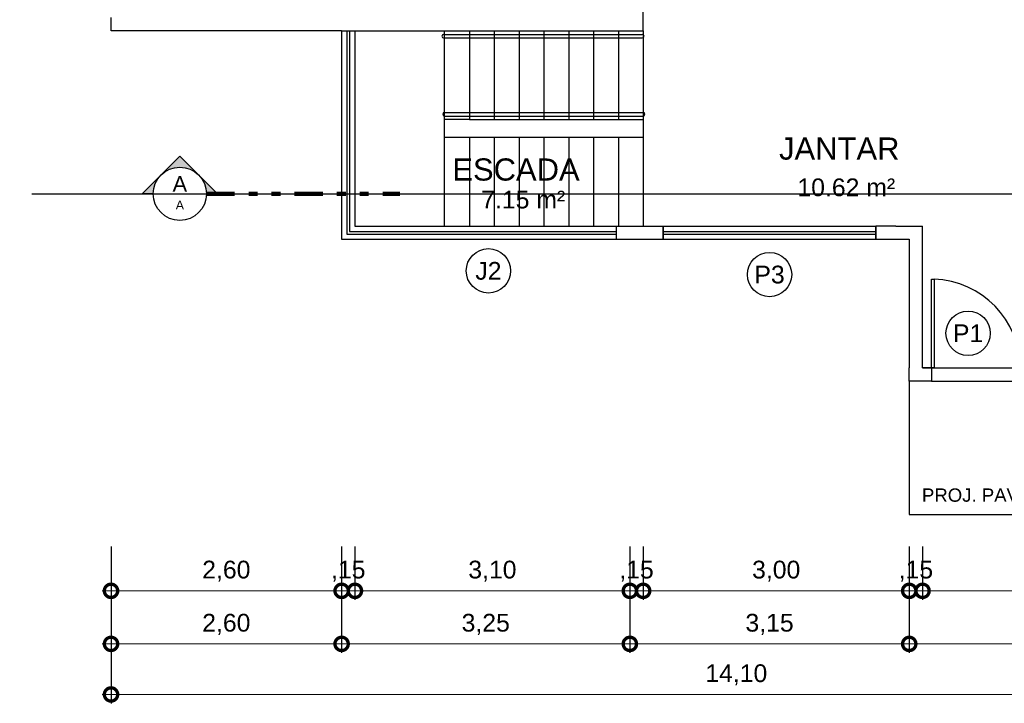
# Model space of a CAD drawing. Header units: metres. Extents: x 60 to 260, y 52 to 78.
# Tile 9 of 13: x 138 to 149, y 61 to 69. Entities that reach past the tile are written whole.
import ezdxf
from ezdxf.enums import TextEntityAlignment as Align

# ---------------------------------------------------------------- set-up
doc = ezdxf.new("R2010")
doc.units = ezdxf.units.M
doc.header["$LTSCALE"] = 0.25
for name, pattern in [('DIVIDE', [31.75, 12.7, -6.35, 0, -6.35, 0, -6.35]), ('DIVIDEX2', [63.5, 25.4, -12.7, 0, -12.7, 0, -12.7]), ('HIDDEN', [9.525, 6.35, -3.175])]:
    doc.linetypes.add(name, pattern=pattern)
doc.layers.add('ARQ_0', color=7, linetype='Continuous', true_color=0xff7400, plot=False)
for name, color, linetype in [('ARQ_ALV CT', 5, 'Continuous'), ('ARQ_ALV VS', 2, 'Continuous'), ('ARQ_ESQ CT', 30, 'Continuous'), ('ARQ_ESQ VS', 2, 'Continuous'), ('ARQ_GRADIL', 2, 'Continuous'), ('ARQ_PISO', 1, 'Continuous'), ('ARQ_PROJ INF', 1, 'HIDDEN'), ('ARQ_PROJ SUP', 1, 'DIVIDE'), ('ARQ_TXT 01', 1, 'Continuous'), ('SIMB_01', 1, 'Continuous'), ('SIMB_02', 2, 'Continuous'), ('SIMB_PREENCHIMENTO', 253, 'Continuous'), ('SIMB_TXT', 1, 'Continuous')]:
    doc.layers.add(name, color=color, linetype=linetype)
doc.layers.add('ARQ_COTA_AZUL', color=5, linetype='Continuous', lineweight=20, true_color=0x0000ff)
doc.layers.add('SIMB_LCT', color=252, linetype='DIVIDEX2', lineweight=100)
doc.styles.add('Annot_1.5mm', font='arial.ttf', dxfattribs={"height": 1.5})
doc.styles.add('Annot_2.0mm', font='arial.ttf', dxfattribs={"height": 2})
doc.styles.add('Annot_2.5mm', font='arial.ttf', dxfattribs={"height": 2.5})
doc.styles.add('cota', font='arial.ttf')
doc.styles.add('SIMB', font='arial.ttf')
doc.dimstyles.new('Info 01 - annot', dxfattribs={"dimtxt": 2, "dimasz": 3, "dimexe": 1, "dimexo": 1, "dimgap": 1, "dimtad": 1, "dimzin": 4, "dimtxsty": 'cota', "dimblk": 'DOTSMALL', "dimcen": 2, "dimdle": 1, "dimclrd": 256, "dimclre": 256, "dimclrt": 1, "dimazin": 2, "dimtfac": 0.09, "dimtix": 1, "dimtmove": 2, "dimatfit": 2, "dimfxl": 5, "dimfxlon": 1, "dimtolj": 1, "dimtzin": 4, "dimlwd": -1, "dimarcsym": 1})

# ---------------------------------------------------------------- blocks, each defined once
blk = doc.blocks.new('COD_ESQ')
at = {"layer": 'SIMB_02'}
blk.add_circle((0, 0), 2.5, dxfattribs=at)
at = {"layer": 'SIMB_TXT', "style": 'SIMB'}
blk.add_attdef('CDESQ', text='', height=2, dxfattribs=at).set_placement((0, 0), align=Align.MIDDLE_CENTER)
blk = doc.blocks.new('_DotSmall')
at = {"color": 0, "linetype": 'ByBlock', "const_width": 0.5}
blk.add_lwpolyline([(-0.0625, 0, 1), (0.0625, 0, 1)], format="xyb", close=True, dxfattribs=at)
blk = doc.blocks.new('*D18')
at = {"layer": 'ARQ_COTA_AZUL', "lineweight": -2, "transparency": 16777216}
for p, q in [((138.66, 62.744), (138.66, 62.144)), ((141.26, 62.744), (141.26, 62.144))]:
    blk.add_line(p, q, dxfattribs=at)
at = {"layer": 'ARQ_COTA_AZUL', "transparency": 16777216}
blk.add_line((138.56, 62.244), (141.36, 62.244), dxfattribs=at)
at = {"layer": 'ARQ_COTA_AZUL', "transparency": 16777216, "xscale": 0.3, "yscale": 0.3, "zscale": 0.3, "rotation": 180}
blk.add_blockref('_DotSmall', (138.66, 62.244), dxfattribs=at)
at = {"layer": 'ARQ_COTA_AZUL', "transparency": 16777216, "xscale": 0.3, "yscale": 0.3, "zscale": 0.3}
blk.add_blockref('_DotSmall', (141.26, 62.244), dxfattribs=at)
at = {"layer": 'ARQ_COTA_AZUL', "color": 1, "transparency": 16777216, "insert": (139.96, 62.465), "char_height": 0.2, "attachment_point": 5, "style": 'cota'}
blk.add_mtext('\\A1;2,60', dxfattribs=at)
blk = doc.blocks.new('*D19')
at = {"layer": 'ARQ_COTA_AZUL', "lineweight": -2, "transparency": 16777216}
for p, q in [((141.26, 62.744), (141.26, 62.144)), ((141.41, 62.744), (141.41, 62.144))]:
    blk.add_line(p, q, dxfattribs=at)
at = {"layer": 'ARQ_COTA_AZUL', "transparency": 16777216}
for p, q in [((141.26, 62.244), (140.96, 62.244)), ((141.26, 62.244), (141.41, 62.244)), ((141.41, 62.244), (141.71, 62.244))]:
    blk.add_line(p, q, dxfattribs=at)
at = {"layer": 'ARQ_COTA_AZUL', "transparency": 16777216, "xscale": 0.3, "yscale": 0.3, "zscale": 0.3}
blk.add_blockref('_DotSmall', (141.26, 62.244), dxfattribs=at)
at = {"layer": 'ARQ_COTA_AZUL', "transparency": 16777216, "xscale": 0.3, "yscale": 0.3, "zscale": 0.3, "rotation": 180}
blk.add_blockref('_DotSmall', (141.41, 62.244), dxfattribs=at)
at = {"layer": 'ARQ_COTA_AZUL', "color": 1, "transparency": 16777216, "insert": (141.335, 62.465), "char_height": 0.2, "attachment_point": 5, "style": 'cota'}
blk.add_mtext('\\A1;,15', dxfattribs=at)
blk = doc.blocks.new('*D20')
at = {"layer": 'ARQ_COTA_AZUL', "lineweight": -2, "transparency": 16777216}
for p, q in [((141.41, 62.744), (141.41, 62.144)), ((144.51, 62.744), (144.51, 62.144))]:
    blk.add_line(p, q, dxfattribs=at)
at = {"layer": 'ARQ_COTA_AZUL', "transparency": 16777216}
blk.add_line((141.31, 62.244), (144.61, 62.244), dxfattribs=at)
at = {"layer": 'ARQ_COTA_AZUL', "transparency": 16777216, "xscale": 0.3, "yscale": 0.3, "zscale": 0.3, "rotation": 180}
blk.add_blockref('_DotSmall', (141.41, 62.244), dxfattribs=at)
at = {"layer": 'ARQ_COTA_AZUL', "transparency": 16777216, "xscale": 0.3, "yscale": 0.3, "zscale": 0.3}
blk.add_blockref('_DotSmall', (144.51, 62.244), dxfattribs=at)
at = {"layer": 'ARQ_COTA_AZUL', "color": 1, "transparency": 16777216, "insert": (142.96, 62.465), "char_height": 0.2, "attachment_point": 5, "style": 'cota'}
blk.add_mtext('\\A1;3,10', dxfattribs=at)
blk = doc.blocks.new('*D21')
at = {"layer": 'ARQ_COTA_AZUL', "lineweight": -2, "transparency": 16777216}
for p, q in [((144.51, 62.744), (144.51, 62.144)), ((144.66, 62.744), (144.66, 62.144))]:
    blk.add_line(p, q, dxfattribs=at)
at = {"layer": 'ARQ_COTA_AZUL', "transparency": 16777216}
for p, q in [((144.51, 62.244), (144.21, 62.244)), ((144.51, 62.244), (144.66, 62.244)), ((144.66, 62.244), (144.96, 62.244))]:
    blk.add_line(p, q, dxfattribs=at)
at = {"layer": 'ARQ_COTA_AZUL', "transparency": 16777216, "xscale": 0.3, "yscale": 0.3, "zscale": 0.3}
blk.add_blockref('_DotSmall', (144.51, 62.244), dxfattribs=at)
at = {"layer": 'ARQ_COTA_AZUL', "transparency": 16777216, "xscale": 0.3, "yscale": 0.3, "zscale": 0.3, "rotation": 180}
blk.add_blockref('_DotSmall', (144.66, 62.244), dxfattribs=at)
at = {"layer": 'ARQ_COTA_AZUL', "color": 1, "transparency": 16777216, "insert": (144.585, 62.465), "char_height": 0.2, "attachment_point": 5, "style": 'cota'}
blk.add_mtext('\\A1;,15', dxfattribs=at)
blk = doc.blocks.new('*D22')
at = {"layer": 'ARQ_COTA_AZUL', "lineweight": -2, "transparency": 16777216}
for p, q in [((144.66, 62.744), (144.66, 62.144)), ((147.66, 62.744), (147.66, 62.144))]:
    blk.add_line(p, q, dxfattribs=at)
at = {"layer": 'ARQ_COTA_AZUL', "transparency": 16777216}
blk.add_line((144.56, 62.244), (147.76, 62.244), dxfattribs=at)
at = {"layer": 'ARQ_COTA_AZUL', "transparency": 16777216, "xscale": 0.3, "yscale": 0.3, "zscale": 0.3, "rotation": 180}
blk.add_blockref('_DotSmall', (144.66, 62.244), dxfattribs=at)
at = {"layer": 'ARQ_COTA_AZUL', "transparency": 16777216, "xscale": 0.3, "yscale": 0.3, "zscale": 0.3}
blk.add_blockref('_DotSmall', (147.66, 62.244), dxfattribs=at)
at = {"layer": 'ARQ_COTA_AZUL', "color": 1, "transparency": 16777216, "insert": (146.16, 62.465), "char_height": 0.2, "attachment_point": 5, "style": 'cota'}
blk.add_mtext('\\A1;3,00', dxfattribs=at)
blk = doc.blocks.new('*D23')
at = {"layer": 'ARQ_COTA_AZUL', "lineweight": -2, "transparency": 16777216}
for p, q in [((147.66, 62.744), (147.66, 62.144)), ((147.81, 62.744), (147.81, 62.144))]:
    blk.add_line(p, q, dxfattribs=at)
at = {"layer": 'ARQ_COTA_AZUL', "transparency": 16777216}
for p, q in [((147.66, 62.244), (147.36, 62.244)), ((147.66, 62.244), (147.81, 62.244)), ((147.81, 62.244), (148.11, 62.244))]:
    blk.add_line(p, q, dxfattribs=at)
at = {"layer": 'ARQ_COTA_AZUL', "transparency": 16777216, "xscale": 0.3, "yscale": 0.3, "zscale": 0.3}
blk.add_blockref('_DotSmall', (147.66, 62.244), dxfattribs=at)
at = {"layer": 'ARQ_COTA_AZUL', "transparency": 16777216, "xscale": 0.3, "yscale": 0.3, "zscale": 0.3, "rotation": 180}
blk.add_blockref('_DotSmall', (147.81, 62.244), dxfattribs=at)
at = {"layer": 'ARQ_COTA_AZUL', "color": 1, "transparency": 16777216, "insert": (147.735, 62.465), "char_height": 0.2, "attachment_point": 5, "style": 'cota'}
blk.add_mtext('\\A1;,15', dxfattribs=at)
blk = doc.blocks.new('*D24')
at = {"layer": 'ARQ_COTA_AZUL', "lineweight": -2, "transparency": 16777216}
for p, q in [((147.81, 62.744), (147.81, 62.144)), ((152.61, 62.744), (152.61, 62.144))]:
    blk.add_line(p, q, dxfattribs=at)
at = {"layer": 'ARQ_COTA_AZUL', "transparency": 16777216}
blk.add_line((147.71, 62.244), (152.71, 62.244), dxfattribs=at)
at = {"layer": 'ARQ_COTA_AZUL', "transparency": 16777216, "xscale": 0.3, "yscale": 0.3, "zscale": 0.3, "rotation": 180}
blk.add_blockref('_DotSmall', (147.81, 62.244), dxfattribs=at)
at = {"layer": 'ARQ_COTA_AZUL', "transparency": 16777216, "xscale": 0.3, "yscale": 0.3, "zscale": 0.3}
blk.add_blockref('_DotSmall', (152.61, 62.244), dxfattribs=at)
at = {"layer": 'ARQ_COTA_AZUL', "color": 1, "transparency": 16777216, "insert": (150.21, 62.465), "char_height": 0.2, "attachment_point": 5, "style": 'cota'}
blk.add_mtext('\\A1;4,80', dxfattribs=at)
blk = doc.blocks.new('*D26')
at = {"layer": 'ARQ_COTA_AZUL', "lineweight": -2, "transparency": 16777216}
for p, q in [((138.66, 62.146), (138.66, 61.546)), ((141.26, 62.146), (141.26, 61.546))]:
    blk.add_line(p, q, dxfattribs=at)
at = {"layer": 'ARQ_COTA_AZUL', "transparency": 16777216}
blk.add_line((138.56, 61.646), (141.36, 61.646), dxfattribs=at)
at = {"layer": 'ARQ_COTA_AZUL', "transparency": 16777216, "xscale": 0.3, "yscale": 0.3, "zscale": 0.3, "rotation": 180}
blk.add_blockref('_DotSmall', (138.66, 61.646), dxfattribs=at)
at = {"layer": 'ARQ_COTA_AZUL', "transparency": 16777216, "xscale": 0.3, "yscale": 0.3, "zscale": 0.3}
blk.add_blockref('_DotSmall', (141.26, 61.646), dxfattribs=at)
at = {"layer": 'ARQ_COTA_AZUL', "color": 1, "transparency": 16777216, "insert": (139.96, 61.866), "char_height": 0.2, "attachment_point": 5, "style": 'cota'}
blk.add_mtext('\\A1;2,60', dxfattribs=at)
blk = doc.blocks.new('*D27')
at = {"layer": 'ARQ_COTA_AZUL', "lineweight": -2, "transparency": 16777216}
for p, q in [((141.26, 62.146), (141.26, 61.546)), ((144.51, 62.146), (144.51, 61.546))]:
    blk.add_line(p, q, dxfattribs=at)
at = {"layer": 'ARQ_COTA_AZUL', "transparency": 16777216}
blk.add_line((141.16, 61.646), (144.61, 61.646), dxfattribs=at)
at = {"layer": 'ARQ_COTA_AZUL', "transparency": 16777216, "xscale": 0.3, "yscale": 0.3, "zscale": 0.3, "rotation": 180}
blk.add_blockref('_DotSmall', (141.26, 61.646), dxfattribs=at)
at = {"layer": 'ARQ_COTA_AZUL', "transparency": 16777216, "xscale": 0.3, "yscale": 0.3, "zscale": 0.3}
blk.add_blockref('_DotSmall', (144.51, 61.646), dxfattribs=at)
at = {"layer": 'ARQ_COTA_AZUL', "color": 1, "transparency": 16777216, "insert": (142.885, 61.866), "char_height": 0.2, "attachment_point": 5, "style": 'cota'}
blk.add_mtext('\\A1;3,25', dxfattribs=at)
blk = doc.blocks.new('*D28')
at = {"layer": 'ARQ_COTA_AZUL', "lineweight": -2, "transparency": 16777216}
for p, q in [((144.51, 62.146), (144.51, 61.546)), ((147.66, 62.146), (147.66, 61.546))]:
    blk.add_line(p, q, dxfattribs=at)
at = {"layer": 'ARQ_COTA_AZUL', "transparency": 16777216}
blk.add_line((144.41, 61.646), (147.76, 61.646), dxfattribs=at)
at = {"layer": 'ARQ_COTA_AZUL', "transparency": 16777216, "xscale": 0.3, "yscale": 0.3, "zscale": 0.3, "rotation": 180}
blk.add_blockref('_DotSmall', (144.51, 61.646), dxfattribs=at)
at = {"layer": 'ARQ_COTA_AZUL', "transparency": 16777216, "xscale": 0.3, "yscale": 0.3, "zscale": 0.3}
blk.add_blockref('_DotSmall', (147.66, 61.646), dxfattribs=at)
at = {"layer": 'ARQ_COTA_AZUL', "color": 1, "transparency": 16777216, "insert": (146.085, 61.866), "char_height": 0.2, "attachment_point": 5, "style": 'cota'}
blk.add_mtext('\\A1;3,15', dxfattribs=at)
blk = doc.blocks.new('*D29')
at = {"layer": 'ARQ_COTA_AZUL', "lineweight": -2, "transparency": 16777216}
for p, q in [((147.66, 62.146), (147.66, 61.546)), ((152.76, 62.146), (152.76, 61.546))]:
    blk.add_line(p, q, dxfattribs=at)
at = {"layer": 'ARQ_COTA_AZUL', "transparency": 16777216}
blk.add_line((147.56, 61.646), (152.86, 61.646), dxfattribs=at)
at = {"layer": 'ARQ_COTA_AZUL', "transparency": 16777216, "xscale": 0.3, "yscale": 0.3, "zscale": 0.3, "rotation": 180}
blk.add_blockref('_DotSmall', (147.66, 61.646), dxfattribs=at)
at = {"layer": 'ARQ_COTA_AZUL', "transparency": 16777216, "xscale": 0.3, "yscale": 0.3, "zscale": 0.3}
blk.add_blockref('_DotSmall', (152.76, 61.646), dxfattribs=at)
at = {"layer": 'ARQ_COTA_AZUL', "color": 1, "transparency": 16777216, "insert": (150.21, 61.866), "char_height": 0.2, "attachment_point": 5, "style": 'cota'}
blk.add_mtext('\\A1;5,10', dxfattribs=at)
blk = doc.blocks.new('*D30')
at = {"layer": 'ARQ_COTA_AZUL', "lineweight": -2, "transparency": 16777216}
for p, q in [((138.66, 61.576), (138.66, 60.976)), ((152.76, 61.576), (152.76, 60.976))]:
    blk.add_line(p, q, dxfattribs=at)
at = {"layer": 'ARQ_COTA_AZUL', "transparency": 16777216}
blk.add_line((152.86, 61.076), (138.56, 61.076), dxfattribs=at)
at = {"layer": 'ARQ_COTA_AZUL', "transparency": 16777216, "xscale": 0.3, "yscale": 0.3, "zscale": 0.3, "rotation": 180}
blk.add_blockref('_DotSmall', (138.66, 61.076), dxfattribs=at)
at = {"layer": 'ARQ_COTA_AZUL', "transparency": 16777216, "xscale": 0.3, "yscale": 0.3, "zscale": 0.3}
blk.add_blockref('_DotSmall', (152.76, 61.076), dxfattribs=at)
at = {"layer": 'ARQ_COTA_AZUL', "color": 1, "transparency": 16777216, "insert": (145.71, 61.297), "char_height": 0.2, "attachment_point": 5, "style": 'cota'}
blk.add_mtext('\\A1;14,10', dxfattribs=at)
blk = doc.blocks.new('*D54')
at = {"layer": 'ARQ_COTA_AZUL', "transparency": 16777216}
for p, q in [((136.773, 64.756), (136.773, 65.056)), ((136.773, 64.756), (136.773, 64.606)), ((136.773, 64.606), (136.773, 64.306))]:
    blk.add_line(p, q, dxfattribs=at)
at = {"layer": 'ARQ_COTA_AZUL', "lineweight": -2, "transparency": 16777216}
for p, q in [((137.273, 64.756), (136.673, 64.756)), ((137.273, 64.606), (136.673, 64.606))]:
    blk.add_line(p, q, dxfattribs=at)
at = {"layer": 'ARQ_COTA_AZUL', "transparency": 16777216, "xscale": 0.3, "yscale": 0.3, "zscale": 0.3}
for p, rotation in [((136.773, 64.756), 270), ((136.773, 64.606), 90)]:
    blk.add_blockref('_DotSmall', p, dxfattribs=dict(at, rotation=rotation))
at = {"layer": 'ARQ_COTA_AZUL', "color": 1, "transparency": 16777216, "insert": (136.553, 64.681), "char_height": 0.2, "attachment_point": 5, "rotation": 90, "style": 'cota'}
blk.add_mtext('\\A1;,15', dxfattribs=at)
blk = doc.blocks.new('*D55')
at = {"layer": 'ARQ_COTA_AZUL', "transparency": 16777216}
blk.add_line((136.773, 66.306), (136.773, 64.656), dxfattribs=at)
at = {"layer": 'ARQ_COTA_AZUL', "lineweight": -2, "transparency": 16777216}
for p, q in [((137.273, 66.206), (136.673, 66.206)), ((137.273, 64.756), (136.673, 64.756))]:
    blk.add_line(p, q, dxfattribs=at)
at = {"layer": 'ARQ_COTA_AZUL', "transparency": 16777216, "xscale": 0.3, "yscale": 0.3, "zscale": 0.3}
for p, rotation in [((136.773, 66.206), 90), ((136.773, 64.756), 270)]:
    blk.add_blockref('_DotSmall', p, dxfattribs=dict(at, rotation=rotation))
at = {"layer": 'ARQ_COTA_AZUL', "color": 1, "transparency": 16777216, "insert": (136.553, 65.481), "char_height": 0.2, "attachment_point": 5, "rotation": 90, "style": 'cota'}
blk.add_mtext('\\A1;1,45', dxfattribs=at)
blk = doc.blocks.new('*D56')
at = {"layer": 'ARQ_COTA_AZUL', "transparency": 16777216}
for p, q in [((136.773, 66.356), (136.773, 66.656)), ((136.773, 66.356), (136.773, 66.206)), ((136.773, 66.206), (136.773, 65.906))]:
    blk.add_line(p, q, dxfattribs=at)
at = {"layer": 'ARQ_COTA_AZUL', "lineweight": -2, "transparency": 16777216}
for p, q in [((137.273, 66.356), (136.673, 66.356)), ((137.273, 66.206), (136.673, 66.206))]:
    blk.add_line(p, q, dxfattribs=at)
at = {"layer": 'ARQ_COTA_AZUL', "transparency": 16777216, "xscale": 0.3, "yscale": 0.3, "zscale": 0.3}
for p, rotation in [((136.773, 66.356), 270), ((136.773, 66.206), 90)]:
    blk.add_blockref('_DotSmall', p, dxfattribs=dict(at, rotation=rotation))
at = {"layer": 'ARQ_COTA_AZUL', "color": 1, "transparency": 16777216, "insert": (136.553, 66.281), "char_height": 0.2, "attachment_point": 5, "rotation": 90, "style": 'cota'}
blk.add_mtext('\\A1;,15', dxfattribs=at)
blk = doc.blocks.new('*D57')
at = {"layer": 'ARQ_COTA_AZUL', "transparency": 16777216}
blk.add_line((136.773, 68.656), (136.773, 66.256), dxfattribs=at)
at = {"layer": 'ARQ_COTA_AZUL', "lineweight": -2, "transparency": 16777216}
for p, q in [((137.273, 68.556), (136.673, 68.556)), ((137.273, 66.356), (136.673, 66.356))]:
    blk.add_line(p, q, dxfattribs=at)
at = {"layer": 'ARQ_COTA_AZUL', "transparency": 16777216, "xscale": 0.3, "yscale": 0.3, "zscale": 0.3}
for p, rotation in [((136.773, 68.556), 90), ((136.773, 66.356), 270)]:
    blk.add_blockref('_DotSmall', p, dxfattribs=dict(at, rotation=rotation))
at = {"layer": 'ARQ_COTA_AZUL', "color": 1, "transparency": 16777216, "insert": (136.553, 67.456), "char_height": 0.2, "attachment_point": 5, "rotation": 90, "style": 'cota'}
blk.add_mtext('\\A1;2,20', dxfattribs=at)
blk = doc.blocks.new('*D58')
at = {"layer": 'ARQ_COTA_AZUL', "transparency": 16777216}
for p, q in [((136.773, 68.706), (136.773, 69.006)), ((136.773, 68.706), (136.773, 68.556)), ((136.773, 68.556), (136.773, 68.256))]:
    blk.add_line(p, q, dxfattribs=at)
at = {"layer": 'ARQ_COTA_AZUL', "lineweight": -2, "transparency": 16777216}
for p, q in [((137.273, 68.706), (136.673, 68.706)), ((137.273, 68.556), (136.673, 68.556))]:
    blk.add_line(p, q, dxfattribs=at)
at = {"layer": 'ARQ_COTA_AZUL', "transparency": 16777216, "xscale": 0.3, "yscale": 0.3, "zscale": 0.3}
for p, rotation in [((136.773, 68.706), 270), ((136.773, 68.556), 90)]:
    blk.add_blockref('_DotSmall', p, dxfattribs=dict(at, rotation=rotation))
at = {"layer": 'ARQ_COTA_AZUL', "color": 1, "transparency": 16777216, "insert": (136.553, 68.631), "char_height": 0.2, "attachment_point": 5, "rotation": 90, "style": 'cota'}
blk.add_mtext('\\A1;,15', dxfattribs=at)
blk = doc.blocks.new('*D59')
at = {"layer": 'ARQ_COTA_AZUL', "transparency": 16777216}
blk.add_line((136.773, 69.856), (136.773, 68.606), dxfattribs=at)
at = {"layer": 'ARQ_COTA_AZUL', "lineweight": -2, "transparency": 16777216}
for p, q in [((137.273, 69.756), (136.673, 69.756)), ((137.273, 68.706), (136.673, 68.706))]:
    blk.add_line(p, q, dxfattribs=at)
at = {"layer": 'ARQ_COTA_AZUL', "transparency": 16777216, "xscale": 0.3, "yscale": 0.3, "zscale": 0.3}
for p, rotation in [((136.773, 69.756), 90), ((136.773, 68.706), 270)]:
    blk.add_blockref('_DotSmall', p, dxfattribs=dict(at, rotation=rotation))
at = {"layer": 'ARQ_COTA_AZUL', "color": 1, "transparency": 16777216, "insert": (136.553, 69.231), "char_height": 0.2, "attachment_point": 5, "rotation": 90, "style": 'cota'}
blk.add_mtext('\\A1;1,05', dxfattribs=at)
blk = doc.blocks.new('*D65')
at = {"layer": 'ARQ_COTA_AZUL', "transparency": 16777216}
blk.add_line((136.178, 64.506), (136.178, 66.306), dxfattribs=at)
at = {"layer": 'ARQ_COTA_AZUL', "lineweight": -2, "transparency": 16777216}
for p, q in [((136.678, 66.206), (136.078, 66.206)), ((136.678, 64.606), (136.078, 64.606))]:
    blk.add_line(p, q, dxfattribs=at)
at = {"layer": 'ARQ_COTA_AZUL', "transparency": 16777216, "xscale": 0.3, "yscale": 0.3, "zscale": 0.3}
for p, rotation in [((136.178, 66.206), 90), ((136.178, 64.606), 270)]:
    blk.add_blockref('_DotSmall', p, dxfattribs=dict(at, rotation=rotation))
at = {"layer": 'ARQ_COTA_AZUL', "color": 1, "transparency": 16777216, "insert": (135.957, 65.406), "char_height": 0.2, "attachment_point": 5, "rotation": 90, "style": 'cota'}
blk.add_mtext('\\A1;1,60', dxfattribs=at)
blk = doc.blocks.new('*D66')
at = {"layer": 'ARQ_COTA_AZUL', "transparency": 16777216}
blk.add_line((136.178, 66.106), (136.178, 68.656), dxfattribs=at)
at = {"layer": 'ARQ_COTA_AZUL', "lineweight": -2, "transparency": 16777216}
for p, q in [((136.678, 68.556), (136.078, 68.556)), ((136.678, 66.206), (136.078, 66.206))]:
    blk.add_line(p, q, dxfattribs=at)
at = {"layer": 'ARQ_COTA_AZUL', "transparency": 16777216, "xscale": 0.3, "yscale": 0.3, "zscale": 0.3}
for p, rotation in [((136.178, 68.556), 90), ((136.178, 66.206), 270)]:
    blk.add_blockref('_DotSmall', p, dxfattribs=dict(at, rotation=rotation))
at = {"layer": 'ARQ_COTA_AZUL', "color": 1, "transparency": 16777216, "insert": (135.957, 67.381), "char_height": 0.2, "attachment_point": 5, "rotation": 90, "style": 'cota'}
blk.add_mtext('\\A1;2,35', dxfattribs=at)
blk = doc.blocks.new('*D67')
at = {"layer": 'ARQ_COTA_AZUL', "lineweight": -2, "transparency": 16777216}
for p, q in [((136.678, 72.056), (136.078, 72.056)), ((136.678, 68.556), (136.078, 68.556))]:
    blk.add_line(p, q, dxfattribs=at)
at = {"layer": 'ARQ_COTA_AZUL', "transparency": 16777216}
blk.add_line((136.178, 68.456), (136.178, 72.156), dxfattribs=at)
at = {"layer": 'ARQ_COTA_AZUL', "transparency": 16777216, "xscale": 0.3, "yscale": 0.3, "zscale": 0.3}
for p, rotation in [((136.178, 72.056), 90), ((136.178, 68.556), 270)]:
    blk.add_blockref('_DotSmall', p, dxfattribs=dict(at, rotation=rotation))
at = {"layer": 'ARQ_COTA_AZUL', "color": 1, "transparency": 16777216, "insert": (135.957, 70.306), "char_height": 0.2, "attachment_point": 5, "rotation": 90, "style": 'cota'}
blk.add_mtext('\\A1;3,50', dxfattribs=at)
blk = doc.blocks.new('*D69')
at = {"layer": 'ARQ_COTA_AZUL', "transparency": 16777216}
blk.add_line((135.579, 64.506), (135.579, 73.356), dxfattribs=at)
at = {"layer": 'ARQ_COTA_AZUL', "lineweight": -2, "transparency": 16777216}
for p, q in [((136.079, 73.256), (135.479, 73.256)), ((136.079, 64.606), (135.479, 64.606))]:
    blk.add_line(p, q, dxfattribs=at)
at = {"layer": 'ARQ_COTA_AZUL', "transparency": 16777216, "xscale": 0.3, "yscale": 0.3, "zscale": 0.3}
for p, rotation in [((135.579, 73.256), 90), ((135.579, 64.606), 270)]:
    blk.add_blockref('_DotSmall', p, dxfattribs=dict(at, rotation=rotation))
at = {"layer": 'ARQ_COTA_AZUL', "color": 1, "transparency": 16777216, "insert": (135.359, 68.931), "char_height": 0.2, "attachment_point": 5, "rotation": 90, "style": 'cota'}
blk.add_mtext('\\A1;8,65', dxfattribs=at)
blk = doc.blocks.new('ind_CT_A_D')
at = {"layer": 'SIMB_PREENCHIMENTO', "transparency": 33554587}
h = blk.add_hatch(color=256, dxfattribs=at)
h.dxf.hatch_style = 1
h.paths.add_polyline_path([(0, 8.48), (-4.15, 4.33, -0.401827), (4.15, 4.33)])
h = blk.add_hatch(color=256, dxfattribs=at)
h.dxf.hatch_style = 1
h.paths.add_polyline_path([(-4.33, 4.15), (-8.48, 0), (-6, 0, -0.193399)])
h = blk.add_hatch(color=256, dxfattribs=at)
h.dxf.hatch_style = 1
h.paths.add_polyline_path([(4.33, 4.15, -0.193399), (6, 0), (8.48, 0)])
at = {"layer": 'SIMB_01'}
for p, q in [((-8.48, 0), (0, 8.48)), ((8.48, 0), (0, 8.48)), ((-6, 0), (-8.48, 0)), ((-6, 0), (6, 0)), ((6, 0), (8.48, 0))]:
    blk.add_line(p, q, dxfattribs=at)
blk.add_circle((0, 0), 6, dxfattribs=at)
at = {"layer": 'SIMB_LCT'}
blk.add_line((6, 0), (49.63, 0), dxfattribs=at)
at = {"layer": 'SIMB_TXT', "style": 'SIMB'}
for tag, height, p in [('000', 3.5, (0, 2.25)), ('999', 2, (0, -2.53))]:
    blk.add_attdef(tag, text='', height=height, dxfattribs=at).set_placement(p, align=Align.MIDDLE_CENTER)

msp = doc.modelspace()

# ---------------------------------------------------------------- linework, layer by layer
at = {"layer": 'ARQ_0'}
msp.add_line((137.766, 66.719), (158.576, 66.719), dxfattribs=at)
at = {"layer": 'ARQ_ALV CT'}
for p, q in [((144.66, 68.556), (144.66, 68.806)), ((138.66, 68.556), (138.66, 68.706)), ((141.26, 68.556), (138.66, 68.556)), ((141.26, 68.556), (141.41, 68.556)), ((141.41, 68.556), (144.51, 68.556)), ((144.51, 68.556), (144.66, 68.556)), ((144.36, 66.206), (144.36, 66.356)), ((144.36, 66.356), (144.51, 66.356)), ((144.51, 66.356), (144.885, 66.356)), ((144.885, 66.356), (144.885, 66.206)), ((147.51, 66.356), (147.285, 66.356)), ((147.285, 66.356), (147.285, 66.206)), ((147.51, 66.356), (147.56, 66.356)), ((147.56, 66.356), (147.81, 66.356)), ((147.81, 64.756), (147.81, 66.356)), ((144.36, 66.206), (144.51, 66.206)), ((144.51, 66.206), (144.885, 66.206)), ((147.285, 66.206), (147.66, 66.206)), ((147.66, 66.206), (147.66, 64.756)), ((147.66, 64.606), (147.66, 64.756)), ((147.81, 64.756), (147.91, 64.756)), ((147.91, 64.756), (147.81, 64.756)), ((147.91, 64.756), (147.91, 64.606)), ((147.81, 64.606), (147.66, 64.606)), ((147.91, 64.606), (147.81, 64.606))]:
    msp.add_line(p, q, dxfattribs=at)
at = {"layer": 'ARQ_ALV VS'}
msp.add_line((141.26, 68.556), (141.41, 68.556), dxfattribs=at)
at = {"layer": 'ARQ_ESQ CT'}
for p, q in [((141.32, 68.556), (141.32, 66.266)), ((141.35, 68.556), (141.35, 66.296)), ((141.35, 66.296), (144.36, 66.296)), ((144.885, 66.296), (147.285, 66.296)), ((141.32, 66.266), (144.36, 66.266)), ((144.885, 66.266), (147.285, 66.266)), ((147.91, 64.756), (147.91, 65.756)), ((147.91, 65.756), (147.94, 65.756)), ((147.94, 65.756), (147.94, 64.756)), ((147.94, 64.756), (147.91, 64.756))]:
    msp.add_line(p, q, dxfattribs=at)
at = {"layer": 'ARQ_ESQ VS'}
for p, q in [((144.885, 66.206), (144.885, 66.356)), ((147.285, 66.206), (147.285, 66.356))]:
    msp.add_line(p, q, dxfattribs=at)
at = {"layer": 'ARQ_GRADIL'}
for p, q in [((142.41, 68.516), (144.51, 68.516)), ((144.51, 68.516), (144.65, 68.516)), ((142.41, 68.476), (144.51, 68.476)), ((144.51, 68.476), (144.65, 68.476)), ((142.42, 67.636), (144.66, 67.636)), ((142.42, 67.596), (144.66, 67.596))]:
    msp.add_line(p, q, dxfattribs=at)
for centre, start, end in [((142.41, 68.496), 90, 270), ((144.65, 68.496), 270, 90), ((142.42, 67.616), 90, 270), ((144.66, 67.616), 270, 90)]:
    msp.add_arc(centre, 0.02, start, end, dxfattribs=at)
at = {"layer": 'ARQ_PISO'}
for p, q in [((141.26, 68.556), (141.26, 66.356)), ((141.41, 68.556), (141.41, 66.356)), ((142.7, 68.556), (142.7, 67.636)), ((142.98, 68.556), (142.98, 67.556)), ((143.26, 68.556), (143.26, 67.556)), ((143.54, 68.556), (143.54, 67.556)), ((143.82, 68.556), (143.82, 67.556)), ((144.1, 68.556), (144.1, 67.556)), ((144.38, 68.556), (144.38, 67.556)), ((144.66, 68.556), (144.66, 67.556)), ((142.7, 67.636), (142.7, 67.556)), ((142.7, 67.556), (144.66, 67.556)), ((144.66, 67.556), (144.66, 67.356)), ((141.26, 66.356), (141.26, 66.206)), ((141.41, 66.356), (144.36, 66.356)), ((144.885, 66.356), (147.285, 66.356)), ((141.26, 66.206), (144.36, 66.206)), ((144.885, 66.206), (147.285, 66.206)), ((147.91, 64.756), (148.91, 64.756)), ((147.91, 64.606), (148.91, 64.606))]:
    msp.add_line(p, q, dxfattribs=at)
at = {"layer": 'ARQ_PROJ INF'}
msp.add_arc((147.91, 64.756), 1, 0, 88.2816, dxfattribs=at)
at = {"layer": 'ARQ_PROJ SUP'}
for p, q in [((142.42, 66.356), (142.42, 68.556)), ((142.7, 67.556), (142.42, 67.556)), ((142.42, 67.356), (144.66, 67.356)), ((142.7, 67.356), (142.7, 66.356)), ((142.98, 67.356), (142.98, 66.356)), ((143.26, 67.356), (143.26, 66.356)), ((143.54, 67.356), (143.54, 66.356)), ((143.82, 67.356), (143.82, 66.356)), ((144.1, 67.356), (144.1, 66.356)), ((144.38, 67.356), (144.38, 66.356)), ((144.66, 67.356), (144.66, 66.356)), ((147.66, 64.606), (147.66, 63.106)), ((147.66, 63.106), (151.31, 63.106))]:
    msp.add_line(p, q, dxfattribs=at)

# ---------------------------------------------------------------- block references
at = {"layer": 'ARQ_ESQ VS', "xscale": 0.1, "yscale": 0.1, "zscale": 0.1}
for p, values in [((142.915, 65.851), {'CDESQ': 'J2'}), ((146.085, 65.809), {'CDESQ': 'P3'})]:
    msp.add_blockref('COD_ESQ', p, dxfattribs=at).add_auto_attribs(values)
at = {"layer": 'ARQ_PISO', "xscale": 0.05, "yscale": 0.05, "zscale": 0.05}
msp.add_blockref('ind_CT_A_D', (139.436, 66.719), dxfattribs=at).add_auto_attribs({'999': 'A', '000': 'A'})
at = {"layer": 'ARQ_PROJ SUP', "xscale": 0.1, "yscale": 0.1, "zscale": 0.1}
msp.add_blockref('COD_ESQ', (148.324, 65.147), dxfattribs=at).add_auto_attribs({'CDESQ': 'P1'})

# ---------------------------------------------------------------- texts
at = {"layer": 'ARQ_TXT 01', "attachment_point": 1}
for s, insert, char_height, width, style in [('JANTAR', (146.192, 67.354), 0.25, 2.67196, 'Annot_2.5mm'), ('ESCADA', (142.508, 67.118), 0.25, 3.66499, 'Annot_2.5mm'), ('10.62 m²', (146.399, 66.892), 0.2, 1.79685, 'Annot_2.0mm'), ('7.15 m²', (142.834, 66.754), 0.2, 2.16506, 'Annot_2.0mm'), ('PROJ. PAV. SUP.', (147.803, 63.398), 0.15, 3.32581, 'Annot_1.5mm')]:
    msp.add_mtext(s, dxfattribs=dict(at, insert=insert, char_height=char_height, width=width, style=style))

# ---------------------------------------------------------------- dimensions: what is measured, and where the dimension line sits
at = {"layer": 'ARQ_COTA_AZUL'}
for base, p1, p2, picture, middle in [((135.579, 73.256), (147.66, 64.606), (147.66, 73.256), '*D69', (135.359, 68.931)), ((136.178, 72.056), (141.26, 68.556), (138.66, 72.056), '*D67', (135.957, 70.306)), ((136.773, 68.706), (144.51, 69.756), (144.51, 68.706), '*D59', (136.553, 69.231)), ((136.773, 68.556), (138.66, 68.706), (138.66, 68.556), '*D58', (136.553, 68.631)), ((136.178, 68.556), (147.66, 66.206), (141.26, 68.556), '*D66', (135.957, 67.381)), ((136.773, 66.356), (141.26, 68.556), (141.26, 66.356), '*D57', (136.553, 67.456)), ((136.773, 66.206), (147.81, 66.356), (147.66, 66.206), '*D56', (136.553, 66.281)), ((136.178, 66.206), (147.91, 64.606), (147.66, 66.206), '*D65', (135.957, 65.406)), ((136.773, 64.756), (147.66, 66.206), (147.66, 64.756), '*D55', (136.553, 65.481)), ((136.773, 64.606), (147.91, 64.756), (147.91, 64.606), '*D54', (136.553, 64.681))]:
    dim = msp.add_linear_dim(base=base, p1=p1, p2=p2, angle=90, dimstyle='Info 01 - annot', dxfattribs=at)
    dim.commit()
    dim.dimension.update_dxf_attribs({"geometry": picture, "text_midpoint": middle})
for base, p1, p2, picture, middle in [((144.51, 61.646), (141.26, 68.337), (144.51, 68.487), '*D27', (142.885, 61.866)), ((147.66, 61.646), (144.51, 68.487), (147.66, 65.987), '*D28', (146.085, 61.866)), ((141.26, 62.244), (138.66, 68.337), (141.26, 68.337), '*D18', (139.96, 62.465)), ((141.26, 61.646), (138.66, 68.337), (141.26, 68.337), '*D26', (139.96, 61.866)), ((141.41, 62.244), (141.26, 68.337), (141.41, 68.337), '*D19', (141.335, 62.465)), ((144.51, 62.244), (141.41, 68.337), (144.51, 65.987), '*D20', (142.96, 62.465)), ((144.66, 62.244), (144.51, 65.987), (144.66, 68.337), '*D21', (144.585, 62.465)), ((147.66, 62.244), (144.66, 68.337), (147.66, 65.987), '*D22', (146.16, 62.465)), ((147.81, 62.244), (147.66, 65.987), (147.81, 66.137), '*D23', (147.735, 62.465)), ((152.61, 62.244), (147.81, 66.137), (152.61, 64.537), '*D24', (150.21, 62.465)), ((152.76, 61.646), (147.66, 65.987), (152.76, 64.387), '*D29', (150.21, 61.866))]:
    dim = msp.add_linear_dim(base=base, p1=p1, p2=p2, dimstyle='Info 01 - annot', dxfattribs=at)
    dim.commit()
    dim.dimension.update_dxf_attribs({"geometry": picture, "text_midpoint": middle})
dim = msp.add_linear_dim(base=(138.66, 61.076), p1=(152.76, 64.387), p2=(138.66, 68.337), dimstyle='Info 01 - annot', override={"dimtxsty": 'cota'}, dxfattribs=at)
dim.commit()
dim.dimension.update_dxf_attribs({"geometry": '*D30', "text_midpoint": (145.71, 61.297)})

doc.saveas('drawing.dxf')
